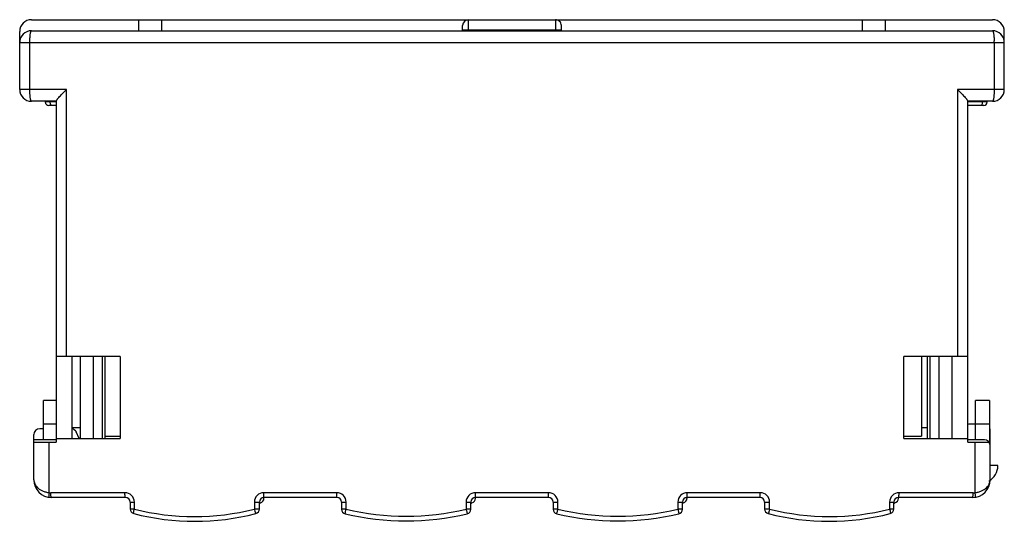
# Model space of a CAD drawing. Header units: millimetres. Extents: x 11.2 to 95, y 53.9 to 96.6.
import ezdxf

# ---------------------------------------------------------------- set-up
doc = ezdxf.new("R2010")
doc.units = ezdxf.units.MM
doc.header["$LTSCALE"] = 9.765597
doc.layers.get('0').update_dxf_attribs({"linetype": 'CONTINUOUS'})

msp = doc.modelspace()

# ---------------------------------------------------------------- linework, layer by layer
at = {"color": 7}
for p, q in [((12.248, 96.61), (94.048, 96.61)), ((21.348, 96.61), (21.348, 95.67)), ((23.348, 95.67), (23.348, 96.61)), ((49.448, 95.67), (49.448, 96.61)), ((56.848, 96.61), (56.848, 95.67)), ((82.948, 96.61), (82.948, 95.67)), ((84.948, 95.67), (84.948, 96.61)), ((11.248, 90.67), (11.248, 95.61)), ((12.248, 95.67), (94.048, 95.67)), ((48.948, 95.67), (48.948, 96.11)), ((48.948, 95.76), (57.348, 95.76)), ((57.348, 95.67), (57.348, 96.11)), ((95.048, 90.67), (95.048, 95.61)), ((11.248, 94.67), (95.048, 94.67)), ((12.112, 90.67), (12.112, 94.67)), ((94.183, 94.67), (94.183, 90.67)), ((15.222, 90.67), (11.248, 90.67)), ((15.222, 67.97), (15.222, 90.67)), ((95.048, 90.67), (91.073, 90.67)), ((91.073, 90.67), (91.073, 67.97)), ((14.348, 89.67), (12.248, 89.67)), ((13.429, 89.67), (13.429, 89.61)), ((13.85, 89.61), (13.85, 89.67)), ((14.348, 89.678), (14.348, 60.67)), ((91.948, 60.67), (91.948, 89.678)), ((94.048, 89.67), (91.948, 89.67)), ((93.177, 89.67), (93.177, 89.61)), ((93.598, 89.61), (93.598, 89.67)), ((14.348, 89.61), (13.429, 89.61)), ((14.348, 89.31), (13.729, 89.31)), ((93.598, 89.61), (91.948, 89.61)), ((93.298, 89.31), (91.948, 89.31)), ((19.792, 67.97), (14.348, 67.97)), ((15.698, 67.97), (15.698, 60.97)), ((16.398, 67.97), (16.398, 60.97)), ((17.498, 67.97), (17.498, 60.97)), ((18.298, 60.97), (18.298, 67.97)), ((18.498, 67.97), (18.498, 60.97)), ((19.792, 67.97), (19.792, 60.97)), ((91.948, 67.97), (86.498, 67.97)), ((86.498, 60.97), (86.498, 67.97)), ((87.998, 67.97), (87.998, 61.17)), ((88.498, 60.97), (88.498, 67.97)), ((88.698, 67.97), (88.698, 60.97)), ((89.498, 60.97), (89.498, 67.97)), ((90.598, 60.97), (90.598, 67.97)), ((13.278, 60.87), (13.278, 64.21)), ((14.348, 64.21), (13.278, 64.21)), ((93.798, 64.21), (92.598, 64.21)), ((92.598, 60.87), (92.598, 64.21)), ((93.798, 64.21), (93.798, 60.586)), ((14.348, 62.21), (13.278, 62.21)), ((93.798, 62.21), (92.098, 62.21)), ((12.448, 57.47), (12.448, 61.31)), ((13.278, 61.81), (12.948, 61.81)), ((15.698, 61.91), (16.398, 61.91)), ((16.313, 60.97), (16.068, 61.538)), ((87.998, 61.91), (88.498, 61.91)), ((93.798, 61.81), (93.848, 61.81)), ((93.848, 57.47), (93.848, 61.81)), ((14.348, 60.87), (12.448, 60.87)), ((12.448, 60.67), (14.348, 60.67)), ((13.753, 56.379), (13.753, 60.67)), ((14.348, 60.97), (19.792, 60.97)), ((18.498, 61.17), (19.798, 61.17)), ((86.498, 61.17), (87.998, 61.17)), ((86.498, 60.97), (91.948, 60.97)), ((93.348, 60.87), (91.948, 60.87)), ((91.948, 60.67), (93.748, 60.67)), ((92.543, 60.67), (92.543, 56.379)), ((94.498, 58.67), (93.848, 58.67)), ((20.204, 56.37), (13.896, 56.37)), ((38.228, 56.37), (32.02, 56.37)), ((56.251, 56.37), (50.044, 56.37)), ((74.275, 56.37), (68.067, 56.37)), ((92.399, 56.37), (86.091, 56.37)), ((20.248, 55.97), (13.948, 55.97)), ((20.648, 55.57), (20.648, 54.978)), ((20.648, 55.57), (21.005, 55.57)), ((21.005, 54.978), (21.005, 55.57)), ((31.219, 55.57), (31.219, 54.978)), ((31.219, 55.57), (31.648, 55.57)), ((31.648, 54.978), (31.648, 55.57)), ((32.038, 55.888), (32.038, 55.97)), ((38.248, 55.97), (32.048, 55.97)), ((38.648, 55.57), (39.029, 55.57)), ((38.648, 55.57), (38.648, 54.969)), ((39.029, 54.969), (39.029, 55.57)), ((49.242, 55.57), (49.648, 55.57)), ((49.242, 55.57), (49.242, 54.969)), ((49.648, 54.969), (49.648, 55.57)), ((50.038, 55.888), (50.038, 55.97)), ((56.248, 55.97), (50.048, 55.97)), ((56.648, 55.57), (57.053, 55.57)), ((56.648, 55.57), (56.648, 54.969)), ((57.053, 54.969), (57.053, 55.57)), ((67.266, 55.57), (67.648, 55.57)), ((67.266, 55.57), (67.266, 54.969)), ((67.648, 54.969), (67.648, 55.57)), ((68.038, 55.97), (68.038, 55.888)), ((74.248, 55.97), (68.048, 55.97)), ((74.648, 55.57), (75.077, 55.57)), ((74.648, 55.57), (74.648, 54.978)), ((75.077, 54.978), (75.077, 55.57)), ((85.29, 55.57), (85.648, 55.57)), ((85.29, 55.57), (85.29, 54.978)), ((85.648, 54.978), (85.648, 55.57)), ((86.038, 55.888), (86.038, 55.97)), ((92.348, 55.97), (86.048, 55.97)), ((21.005, 54.978), (20.648, 54.978)), ((31.648, 54.978), (31.219, 54.978)), ((39.029, 54.969), (38.648, 54.969)), ((49.648, 54.969), (49.242, 54.969)), ((57.053, 54.969), (56.648, 54.969)), ((67.648, 54.969), (67.266, 54.969)), ((75.077, 54.978), (74.648, 54.978)), ((85.648, 54.978), (85.29, 54.978))]:
    msp.add_line(p, q, dxfattribs=at)
for centre, radius, start, end in [((12.248, 95.61), 1, 90.00004, 180), ((49.448, 96.11), 0.5, 90, 180), ((56.848, 96.11), 0.5, 359.99958, 90), ((94.048, 95.61), 1, 0, 90), ((12.248, 94.67), 1, 90, 180), ((94.048, 94.67), 1, 0, 89.99984), ((86.865, 94.67), 7.318, 359.99761, 1.04836), ((12.248, 90.67), 1, 180, 270), ((94.048, 90.67), 1, 270, 360), ((13.729, 89.61), 0.3, 180, 270), ((93.298, 89.61), 0.3, 270, 360), ((92.547, 60.261), 2, 102.97224, 107.56811), ((12.948, 61.31), 0.5, 90, 180), ((14.529, 60.261), 2, 39.67384, 54.10274), ((93.348, 60.37), 0.5, 0, 90), ((92.998, 58.67), 1.5, 299.20033, 360), ((13.948, 57.47), 1.5, 180, 270), ((92.348, 57.47), 1.5, 270, 360), ((13.896, 57.473), 1.103, 262.53943, 269.99964), ((20.205, 55.569), 0.8, 0.02693, 90.06809), ((32.019, 55.569), 0.801, 89.97278, 179.94635), ((38.228, 55.569), 0.801, 0.05313, 90.02805), ((50.043, 55.569), 0.801, 89.94001, 179.95159), ((56.252, 55.569), 0.801, 0.04822, 90.05939), ((68.067, 55.569), 0.801, 89.97205, 179.94727), ((74.276, 55.569), 0.801, 0.05367, 90.02772), ((86.09, 55.569), 0.8, 89.9327, 179.97558), ((92.399, 57.474), 1.104, 269.9981, 277.4534), ((20.248, 55.57), 0.4, 0, 90), ((32.048, 55.57), 0.4, 90, 180), ((26.538, 75.847), 21, 284.1351, 284.32598), ((31.638, 55.888), 0.4, 283.91669, 360), ((38.248, 55.57), 0.4, 0, 90), ((50.048, 55.57), 0.4, 90, 180), ((44.538, 75.847), 21, 284.1351, 284.32598), ((49.638, 55.888), 0.4, 283.91669, 360), ((56.248, 55.57), 0.4, 0, 90), ((68.048, 55.57), 0.4, 90, 180), ((62.538, 75.847), 21, 284.1351, 284.32598), ((67.638, 55.888), 0.4, 283.91669, 360), ((74.248, 55.57), 0.4, 0, 90), ((86.048, 55.57), 0.4, 90, 180), ((80.538, 75.847), 21, 284.1351, 284.32598), ((85.638, 55.888), 0.4, 283.91669, 360), ((21.048, 54.978), 0.4, 180, 255.6661), ((26.148, 74.937), 21, 255.66607, 284.33393), ((26.112, 74.99), 20.653, 255.68447, 284.31557), ((31.248, 54.978), 0.4, 284.33394, 360), ((39.048, 54.969), 0.4, 180, 256.47057), ((44.148, 76.164), 22.2, 256.47056, 283.52944), ((44.136, 76.221), 21.856, 256.4879, 283.51207), ((75.525, 61.29), 27.031, 193.52177, 194.12296), ((49.248, 54.969), 0.4, 283.52944, 360), ((57.048, 54.969), 0.4, 180, 256.47056), ((62.148, 76.164), 22.2, 256.47056, 283.52944), ((62.16, 76.221), 21.856, 256.4879, 283.51207), ((67.248, 54.969), 0.4, 283.52944, 360), ((75.048, 54.978), 0.4, 180, 255.66605), ((80.148, 74.937), 21, 255.66607, 284.33393), ((80.183, 74.99), 20.653, 255.68463, 284.3156), ((85.248, 54.978), 0.4, 284.33393, 360)]:
    msp.add_arc(centre, radius, start, end, dxfattribs=at)
for points, knots in [([(12.112, 94.67), (12.112, 94.797), (12.118, 95.034), (12.141, 95.311), (12.167, 95.477), (12.183, 95.549), (12.194, 95.591), (12.207, 95.625), (12.22, 95.652), (12.237, 95.67), (12.248, 95.67)], [0, 0, 0, 0, 0.373418, 0.691148, 0.814162, 0.864616, 0.907212, 0.941713, 0.968146, 1, 1, 1, 1]), ([(94.048, 95.67), (94.057, 95.67), (94.072, 95.655), (94.085, 95.632), (94.097, 95.604), (94.107, 95.569), (94.122, 95.508), (94.148, 95.366), (94.171, 95.124), (94.18, 94.917), (94.182, 94.804)], [0, 0, 0, 0, 0.03258, 0.058629, 0.092351, 0.133872, 0.183063, 0.303376, 0.618453, 1, 1, 1, 1]), ([(12.152, 89.963), (12.137, 90.07), (12.118, 90.306), (12.112, 90.542), (12.112, 90.67)], [0, 0, 0, 0, 0.459721, 1, 1, 1, 1]), ([(14.348, 89.678), (14.348, 89.681), (14.349, 89.688), (14.356, 89.705), (14.373, 89.732), (14.401, 89.772), (14.437, 89.819), (14.481, 89.873), (14.55, 89.956), (14.649, 90.068), (14.779, 90.21), (14.92, 90.36), (15.069, 90.514), (15.171, 90.618), (15.222, 90.67)], [0, 0, 0, 0, 0.006499, 0.015701, 0.042284, 0.078976, 0.124439, 0.177296, 0.236314, 0.368769, 0.515292, 0.671368, 0.833786, 1, 1, 1, 1]), ([(91.073, 90.67), (91.125, 90.618), (91.227, 90.514), (91.375, 90.36), (91.516, 90.21), (91.646, 90.068), (91.745, 89.956), (91.814, 89.873), (91.858, 89.819), (91.895, 89.772), (91.922, 89.732), (91.939, 89.705), (91.946, 89.688), (91.948, 89.681), (91.948, 89.678)], [0, 0, 0, 0, 0.166214, 0.328632, 0.484708, 0.631231, 0.763686, 0.822704, 0.875561, 0.921024, 0.957716, 0.984299, 0.993501, 1, 1, 1, 1]), ([(94.183, 90.67), (94.183, 90.542), (94.177, 90.306), (94.155, 90.028), (94.129, 89.863), (94.112, 89.79), (94.101, 89.749), (94.088, 89.715), (94.075, 89.688), (94.058, 89.67), (94.048, 89.67)], [0, 0, 0, 0, 0.373419, 0.691148, 0.814163, 0.864617, 0.907213, 0.941714, 0.968146, 1, 1, 1, 1]), ([(12.248, 89.67), (12.237, 89.67), (12.22, 89.688), (12.207, 89.715), (12.194, 89.749), (12.183, 89.79), (12.167, 89.863), (12.157, 89.921), (12.152, 89.963)], [0, 0, 0, 0, 0.103212, 0.188821, 0.300477, 0.438355, 0.601952, 1, 1, 1, 1]), ([(13.867, 89.456), (13.864, 89.468), (13.854, 89.519), (13.85, 89.57), (13.85, 89.61)], [0, 0, 0, 0, 0.237727, 1, 1, 1, 1]), ([(13.97, 89.31), (13.946, 89.31), (13.91, 89.343), (13.884, 89.398), (13.872, 89.435), (13.867, 89.456)], [0, 0, 0, 0, 0.378766, 0.659722, 1, 1, 1, 1]), ([(93.119, 89.352), (93.114, 89.346), (93.099, 89.326), (93.075, 89.31), (93.057, 89.31)], [0, 0, 0, 0, 0.305666, 1, 1, 1, 1]), ([(93.177, 89.61), (93.177, 89.56), (93.168, 89.472), (93.141, 89.385), (93.119, 89.352)], [0, 0, 0, 0, 0.558742, 1, 1, 1, 1]), ([(12.448, 57.47), (12.448, 57.409), (12.462, 57.286), (12.525, 57.106), (12.63, 56.934), (12.777, 56.773), (12.966, 56.629), (13.197, 56.511), (13.463, 56.421), (13.654, 56.387), (13.753, 56.379)], [0, 0, 0, 0, 0.097912, 0.198635, 0.305774, 0.421972, 0.548996, 0.688187, 0.839613, 1, 1, 1, 1]), ([(92.543, 56.379), (92.642, 56.388), (92.833, 56.421), (93.172, 56.534), (93.46, 56.709), (93.665, 56.933), (93.771, 57.106), (93.834, 57.286), (93.848, 57.409), (93.848, 57.47)], [0, 0, 0, 0, 0.16064, 0.312032, 0.577522, 0.693685, 0.800881, 0.901872, 1, 1, 1, 1]), ([(13.753, 56.379), (13.746, 56.331), (13.737, 56.239), (13.731, 56.129), (13.732, 56.054), (13.735, 56.02), (13.74, 56), (13.744, 55.99), (13.749, 55.983), (13.753, 55.983)], [0, 0, 0, 0, 0.360363, 0.692209, 0.820239, 0.913996, 0.947076, 0.971545, 1, 1, 1, 1]), ([(13.948, 55.97), (13.944, 55.97), (13.938, 55.976), (13.933, 55.986), (13.925, 56.006), (13.918, 56.04), (13.906, 56.115), (13.898, 56.226), (13.896, 56.321), (13.896, 56.37)], [0, 0, 0, 0, 0.028296, 0.052684, 0.085706, 0.179473, 0.307701, 0.640184, 1, 1, 1, 1]), ([(20.248, 55.97), (20.244, 55.97), (20.239, 55.977), (20.235, 55.986), (20.229, 56.006), (20.223, 56.04), (20.216, 56.091), (20.211, 56.153), (20.205, 56.248), (20.204, 56.321), (20.204, 56.37)], [0, 0, 0, 0, 0.025522, 0.049195, 0.08179, 0.17531, 0.303841, 0.461709, 0.63803, 1, 1, 1, 1]), ([(32.048, 55.97), (32.047, 55.97), (32.044, 55.972), (32.041, 55.981), (32.036, 56.002), (32.032, 56.039), (32.027, 56.089), (32.024, 56.152), (32.021, 56.222), (32.02, 56.296), (32.02, 56.345), (32.02, 56.37)], [0, 0, 0, 0, 0.007292, 0.021062, 0.074436, 0.166126, 0.293889, 0.452382, 0.630725, 0.816909, 1, 1, 1, 1]), ([(38.248, 55.97), (38.247, 55.97), (38.245, 55.973), (38.244, 55.978), (38.242, 55.987), (38.239, 56.006), (38.236, 56.04), (38.233, 56.091), (38.231, 56.153), (38.229, 56.223), (38.228, 56.296), (38.228, 56.346), (38.228, 56.37)], [0, 0, 0, 0, 0.006009, 0.019423, 0.041647, 0.073417, 0.166534, 0.295778, 0.455159, 0.633493, 0.818657, 1, 1, 1, 1]), ([(50.048, 55.97), (50.047, 55.97), (50.047, 55.971), (50.047, 55.972), (50.047, 55.974), (50.047, 55.978), (50.046, 55.987), (50.046, 55.999), (50.046, 56.016), (50.045, 56.036), (50.045, 56.06), (50.045, 56.099), (50.044, 56.153), (50.044, 56.223), (50.044, 56.296), (50.044, 56.345), (50.044, 56.37)], [0, 0, 0, 0, 0.001105, 0.00421, 0.009438, 0.016867, 0.038636, 0.070107, 0.111671, 0.162942, 0.223337, 0.292273, 0.452121, 0.631252, 0.817472, 1, 1, 1, 1]), ([(56.248, 55.97), (56.248, 55.97), (56.248, 55.971), (56.248, 55.972), (56.248, 55.974), (56.248, 55.978), (56.249, 55.987), (56.249, 55.999), (56.25, 56.016), (56.25, 56.036), (56.25, 56.06), (56.251, 56.099), (56.251, 56.153), (56.251, 56.223), (56.252, 56.296), (56.252, 56.345), (56.252, 56.37)], [0, 0, 0, 0, 0.001105, 0.00421, 0.009438, 0.016868, 0.038636, 0.070107, 0.111672, 0.162943, 0.223338, 0.292273, 0.452122, 0.631253, 0.817472, 1, 1, 1, 1]), ([(68.048, 55.97), (68.048, 55.97), (68.05, 55.973), (68.052, 55.978), (68.053, 55.987), (68.056, 56.006), (68.059, 56.04), (68.062, 56.091), (68.064, 56.153), (68.066, 56.223), (68.067, 56.296), (68.067, 56.346), (68.067, 56.37)], [0, 0, 0, 0, 0.006009, 0.019422, 0.041646, 0.073417, 0.166534, 0.295778, 0.455159, 0.633493, 0.818657, 1, 1, 1, 1]), ([(74.248, 55.97), (74.249, 55.97), (74.251, 55.972), (74.255, 55.981), (74.259, 56.002), (74.264, 56.039), (74.268, 56.089), (74.271, 56.152), (74.274, 56.222), (74.275, 56.296), (74.275, 56.345), (74.275, 56.37)], [0, 0, 0, 0, 0.007292, 0.021062, 0.074437, 0.166127, 0.29389, 0.452383, 0.630727, 0.81691, 1, 1, 1, 1]), ([(86.048, 55.97), (86.051, 55.97), (86.056, 55.977), (86.06, 55.986), (86.066, 56.006), (86.073, 56.04), (86.079, 56.091), (86.084, 56.153), (86.09, 56.248), (86.091, 56.321), (86.091, 56.37)], [0, 0, 0, 0, 0.025522, 0.049195, 0.08179, 0.17531, 0.303841, 0.461708, 0.63803, 1, 1, 1, 1]), ([(92.348, 55.97), (92.351, 55.97), (92.357, 55.976), (92.363, 55.986), (92.37, 56.006), (92.377, 56.04), (92.389, 56.115), (92.397, 56.226), (92.399, 56.321), (92.399, 56.37)], [0, 0, 0, 0, 0.028296, 0.052684, 0.085705, 0.179472, 0.307699, 0.640181, 1, 1, 1, 1]), ([(92.543, 56.379), (92.549, 56.331), (92.558, 56.239), (92.565, 56.129), (92.563, 56.054), (92.56, 56.02), (92.555, 56), (92.551, 55.99), (92.546, 55.983), (92.543, 55.983)], [0, 0, 0, 0, 0.361283, 0.693169, 0.820926, 0.914358, 0.947299, 0.971658, 1, 1, 1, 1]), ([(20.942, 54.604), (20.94, 54.611), (20.94, 54.629), (20.943, 54.66), (20.948, 54.7), (20.952, 54.73), (20.955, 54.746)], [0, 0, 0, 0, 0.15535, 0.375646, 0.659837, 1, 1, 1, 1]), ([(20.949, 54.591), (20.948, 54.591), (20.943, 54.594), (20.943, 54.6), (20.943, 54.604)], [0, 0, 0, 0, 0.169588, 1, 1, 1, 1]), ([(20.955, 54.746), (20.961, 54.783), (20.976, 54.861), (20.996, 54.937), (21.006, 54.978)], [0, 0, 0, 0, 0.471108, 1, 1, 1, 1]), ([(31.219, 54.978), (31.225, 54.953), (31.249, 54.86), (31.276, 54.768), (31.298, 54.702)], [0, 0, 0, 0, 0.274754, 1, 1, 1, 1]), ([(31.298, 54.702), (31.303, 54.685), (31.313, 54.657), (31.326, 54.622), (31.336, 54.601), (31.342, 54.592), (31.346, 54.59), (31.347, 54.591)], [0, 0, 0, 0, 0.414724, 0.724994, 0.919451, 0.972416, 1, 1, 1, 1]), ([(38.953, 54.591), (38.952, 54.598), (38.954, 54.615), (38.96, 54.645), (38.967, 54.685), (38.972, 54.714), (38.975, 54.73)], [0, 0, 0, 0, 0.147954, 0.367363, 0.654186, 1, 1, 1, 1]), ([(38.954, 54.58), (38.953, 54.581), (38.952, 54.586), (38.953, 54.589), (38.953, 54.591)], [0, 0, 0, 0, 0.294883, 1, 1, 1, 1]), ([(38.975, 54.73), (38.983, 54.767), (39, 54.847), (39.02, 54.927), (39.029, 54.969)], [0, 0, 0, 0, 0.470127, 1, 1, 1, 1]), ([(49.31, 54.694), (49.312, 54.685), (49.317, 54.669), (49.322, 54.647), (49.327, 54.627), (49.332, 54.611), (49.335, 54.598), (49.338, 54.59), (49.339, 54.585), (49.34, 54.582), (49.341, 54.581), (49.341, 54.58), (49.341, 54.58)], [0, 0, 0, 0, 0.224403, 0.423941, 0.596239, 0.739393, 0.852215, 0.933614, 0.962299, 0.98291, 0.995422, 1, 1, 1, 1]), ([(56.954, 54.58), (56.954, 54.58), (56.955, 54.582), (56.955, 54.583), (56.957, 54.586), (56.959, 54.588), (56.961, 54.589)], [0, 0, 0, 0, 0.062876, 0.230057, 0.520315, 1, 1, 1, 1]), ([(56.958, 54.59), (56.959, 54.597), (56.964, 54.614), (56.972, 54.643), (56.982, 54.682), (56.989, 54.711), (56.993, 54.727)], [0, 0, 0, 0, 0.145787, 0.365866, 0.653393, 1, 1, 1, 1]), ([(56.993, 54.727), (57.003, 54.765), (57.023, 54.846), (57.043, 54.926), (57.053, 54.969)], [0, 0, 0, 0, 0.470522, 1, 1, 1, 1]), ([(67.266, 54.969), (67.278, 54.92), (67.299, 54.829), (67.319, 54.738), (67.327, 54.696)], [0, 0, 0, 0, 0.541756, 1, 1, 1, 1]), ([(67.327, 54.696), (67.33, 54.68), (67.334, 54.657), (67.338, 54.629), (67.341, 54.612), (67.342, 54.599), (67.343, 54.59), (67.343, 54.584), (67.342, 54.581), (67.341, 54.58)], [0, 0, 0, 0, 0.42007, 0.590924, 0.733031, 0.845321, 0.926934, 0.977706, 1, 1, 1, 1]), ([(74.949, 54.591), (74.949, 54.59), (74.952, 54.591), (74.956, 54.594), (74.958, 54.598), (74.959, 54.6)], [0, 0, 0, 0, 0.166139, 0.492266, 1, 1, 1, 1]), ([(75.028, 54.797), (75.021, 54.774), (75.008, 54.731), (74.989, 54.675), (74.973, 54.632), (74.962, 54.609), (74.959, 54.6)], [0, 0, 0, 0, 0.345503, 0.63569, 0.857682, 1, 1, 1, 1]), ([(75.077, 54.978), (75.066, 54.948), (75.053, 54.886), (75.036, 54.826), (75.028, 54.797)], [0, 0, 0, 0, 0.513747, 1, 1, 1, 1]), ([(85.29, 54.978), (85.302, 54.93), (85.323, 54.84), (85.34, 54.749), (85.346, 54.708)], [0, 0, 0, 0, 0.542219, 1, 1, 1, 1]), ([(85.346, 54.708), (85.349, 54.692), (85.352, 54.664), (85.354, 54.627), (85.354, 54.605), (85.35, 54.591), (85.347, 54.591)], [0, 0, 0, 0, 0.407679, 0.713789, 0.908933, 1, 1, 1, 1])]:
    msp.add_open_spline(points, degree=3, knots=knots, dxfattribs=at)

doc.saveas('drawing.dxf')
